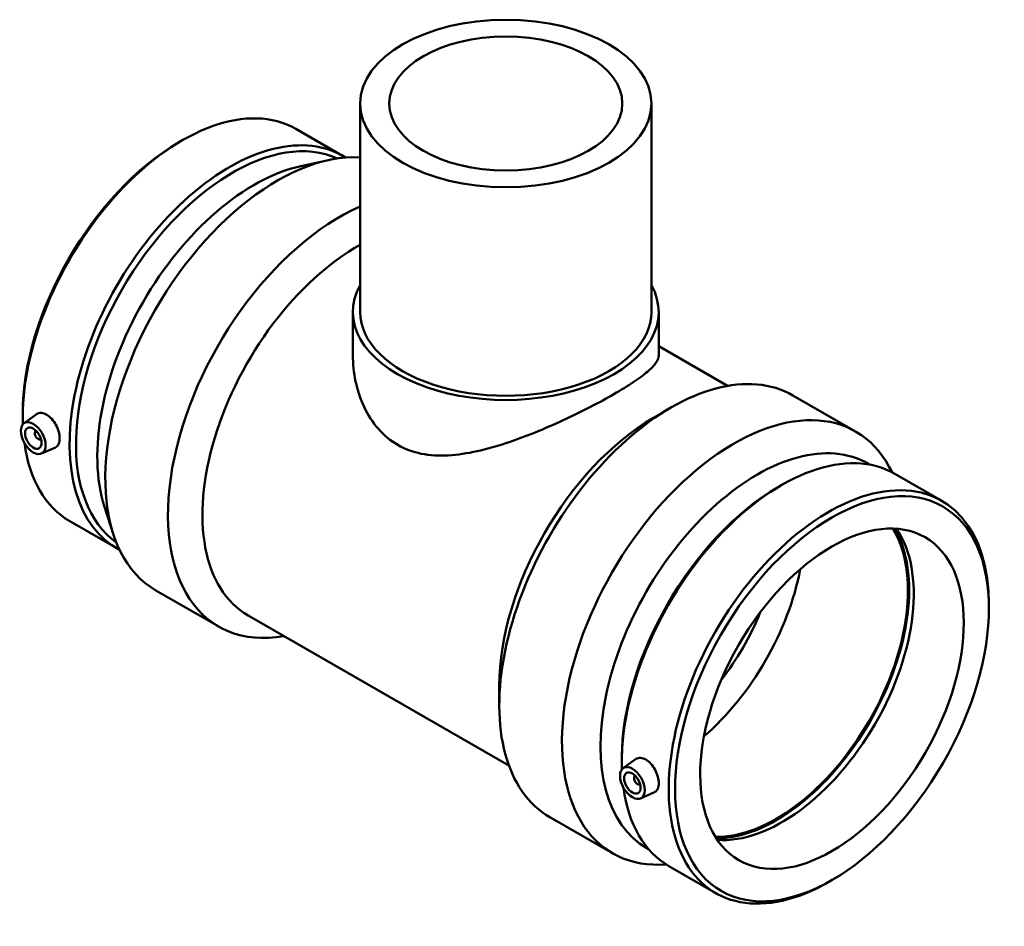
# Model space of a CAD drawing. Header units: millimetres. Extents: x -353 to 1541, y -251 to 1236.
# Tile 7 of 7: x 1118 to 1541, y 847 to 1236. Entities that reach past the tile are written whole.
import ezdxf

# ---------------------------------------------------------------- set-up
doc = ezdxf.new("R2010")
doc.units = ezdxf.units.MM
doc.layers.add('Visible (ANSI)', color=7, linetype='Continuous', lineweight=50)

msp = doc.modelspace()

# ---------------------------------------------------------------- linework, layer by layer
at = {"layer": 'Visible (ANSI)'}
for p, q in [((1264.334, 1200.041), (1264.334, 1110.52)), ((1389.334, 1200.041), (1389.334, 1110.52)), ((1236.7, 1189.138), (1256.814, 1177.555)), ((1186.567, 1183.424), (1187.936, 1184.219)), ((1238.791, 1173.137), (1250.724, 1175.729)), ((1261.209, 1110.52), (1261.209, 1091.966)), ((1392.459, 1110.52), (1392.459, 1091.966)), ((1392.459, 1095.825), (1422.041, 1078.789)), ((1450.076, 1074.705), (1476.988, 1059.207)), ((1390.28, 1065.143), (1397.641, 1069.415)), ((1119.481, 1066.929), (1119.481, 1065.346)), ((1120.044, 1062.725), (1125.309, 1066.56)), ((1125.136, 1059.327), (1125.31, 1059.427)), ((1127.132, 1055.861), (1127.306, 1055.961)), ((1127.515, 1049.751), (1133.506, 1052.394)), ((1482.361, 1045.428), (1483.193, 1044.95)), ((1493.851, 1041.055), (1513.965, 1029.472)), ((1443.718, 1035.341), (1445.087, 1036.135)), ((1154.592, 1026.924), (1158.34, 1015.301)), ((1139.703, 1020.7), (1159.817, 1009.117)), ((1176.68, 990.965), (1203.593, 975.468)), ((1534.187, 983.243), (1534.187, 984.826)), ((1216.197, 980.268), (1328.174, 915.785)), ((1324.034, 950.105), (1324.034, 941.595)), ((1376.632, 918.845), (1376.632, 917.262)), ((1377.195, 914.641), (1382.46, 918.476)), ((1382.461, 911.344), (1382.287, 911.243)), ((1384.457, 907.878), (1384.283, 907.777)), ((1384.666, 901.668), (1390.658, 904.311)), ((1345.778, 893.589), (1372.69, 878.091)), ((1387.305, 880.359), (1388.136, 879.88)), ((1396.854, 872.617), (1416.969, 861.034)), ((1467.102, 866.748), (1465.733, 865.953))]:
    msp.add_line(p, q, dxfattribs=at)
for centre, major_axis, ratio in [((1326.834, 1200.041), (-62.5, 0), 0.5758617), ((1326.834, 1200.041), (-50, 0), 0.5758617), ((1124.012, 1056.372), (3.743, -6.499), 0.5780931), ((1124.012, 1056.372), (2.495, -4.333), 0.5780931), ((1466.841, 944.461), (-47.528, -82.535), 0.5780931), ((1466.841, 944.461), (-39.923, -69.327), 0.5780931), ((1381.164, 908.289), (3.743, -6.499), 0.5780931), ((1381.164, 908.289), (2.495, -4.333), 0.5780931)]:
    msp.add_ellipse(centre, major_axis=major_axis, ratio=ratio, dxfattribs=at)
for centre, major_axis, ratio, start_param, end_param in [((1188.201, 1104.919), (48.498, 84.219), 0.5780931, 0, 2.3937947), ((1208.316, 1093.336), (48.498, 84.219), 0.5780931, 6.2578789, 9.4500844), ((1209.69, 1092.545), (47.528, 82.535), 0.5780931, 0.0535872, 3.0880054), ((1186.827, 1105.711), (-47.528, -82.535), 0.5780931, 3.9289245, 5.4958534), ((1228.829, 1081.523), (52.149, 90.558), 0.5780931, 0.2822462, 3.1415927), ((1218.835, 1087.278), (-47.528, -82.535), 0.5780931, 3.6242315, 5.8005465), ((1255.742, 1066.025), (-52.149, -90.558), 0.5780931, 3.8085097, 6.7342121), ((1263.131, 1061.77), (-46.934, -81.502), 0.5780931, 3.9069631, 6.2831853), ((1326.834, 1110.52), (65.625, 0), 0.5758617, 2.831748, 6.5930299), ((1326.834, 1110.52), (-62.5, 0), 0.5758617, 0, 3.1415927), ((1397.927, 984.147), (52.149, 90.558), 0.5780931, 0, 3.1415927), ((1424.839, 968.649), (52.149, 90.558), 0.5780931, 5.9059925, 9.8019708), ((1390.537, 988.402), (-46.934, -81.502), 0.5780931, 3.9289245, 5.4958534), ((1126.134, 1057.594), (0.998, -1.733), 0.5780931, 2.9593736, 6.4654043), ((1128.255, 1058.815), (-2.495, 4.333), 0.5780931, 1.0101133, 1.1664938), ((1434.833, 962.894), (47.528, 82.535), 0.5780931, 0, 3.1415927), ((1188.201, 1104.919), (-48.498, -84.219), 0.5780931, 5.64049, 6.2831853), ((1128.255, 1058.815), (-2.495, 4.333), 0.5780931, 1.9750988, 2.1314794), ((1445.353, 956.836), (48.498, 84.219), 0.5780931, 0, 2.3937947), ((1465.467, 945.253), (48.498, 84.219), 0.5780931, 5.4958534, 10.2121098), ((1443.978, 957.627), (-47.528, -82.535), 0.5780931, 3.9289245, 5.4958534), ((1442.859, 958.272), (-39.923, -69.327), 0.5780931, 0.3038499, 2.8377427), ((1442.859, 958.272), (-40.297, -69.976), 0.5780931, 0.3172996, 2.8242931), ((1445.353, 956.836), (-39.923, -69.327), 0.5780931, 0.271411, 2.8701817), ((1398.252, 983.959), (39.923, 69.327), 0.5780931, 4.1685215, 5.2562564), ((1392.595, 987.217), (35.93, 62.394), 0.5780931, 4.476177, 4.948601), ((1383.285, 909.51), (0.998, -1.733), 0.5780931, 2.9593736, 6.4654043), ((1385.406, 910.732), (2.495, -4.333), 0.5780931, 4.1517059, 4.3080865), ((1445.353, 956.836), (-48.498, -84.219), 0.5780931, 5.64049, 6.2831853), ((1385.406, 910.732), (2.495, -4.333), 0.5780931, 5.1166915, 5.273072)]:
    msp.add_ellipse(centre, major_axis=major_axis, ratio=ratio, start_param=start_param, end_param=end_param, dxfattribs=at)
for points, knots in [([(1392.459, 1091.966), (1392.459, 1090.98), (1392.093, 1089.914), (1390.507, 1087.564), (1389.288, 1086.279), (1386.002, 1083.474), (1383.932, 1081.949), (1379.065, 1078.712), (1376.267, 1076.998), (1370.209, 1073.51), (1366.809, 1071.654), (1359.481, 1067.869), (1355.554, 1065.94), (1347.456, 1062.19), (1343.277, 1060.366), (1334.954, 1057.01), (1330.81, 1055.478), (1322.802, 1052.852), (1318.637, 1051.661), (1310.324, 1049.831), (1306.175, 1049.193), (1298.136, 1048.756), (1294.237, 1048.959), (1286.921, 1050.415), (1283.503, 1051.673), (1277.358, 1055.211), (1274.558, 1057.534), (1269.709, 1063.084), (1267.658, 1066.307), (1264.395, 1073.253), (1263.179, 1076.979), (1261.586, 1084.514), (1261.209, 1088.321), (1261.209, 1091.966)], [5.2138079, 5.2138079, 5.2138079, 5.2138079, 6.4989764, 6.4989764, 7.7841449, 7.7841449, 9.0693134, 9.0693134, 10.3544819, 10.3544819, 11.6396504, 11.6396504, 12.9248189, 12.9248189, 14.2099874, 14.2099874, 15.4951559, 15.4951559, 16.7986078, 16.7986078, 18.1020598, 18.1020598, 19.4055118, 19.4055118, 20.7089638, 20.7089638, 22.0124157, 22.0124157, 23.3158677, 23.3158677, 24.6193197, 24.6193197, 25.9227716, 25.9227716, 25.9227716, 25.9227716]), ([(1125.309, 1066.559), (1125.392, 1066.62), (1125.478, 1066.676), (1126.109, 1067.046), (1126.792, 1067.209), (1128.266, 1067.101), (1129.056, 1066.831), (1129.784, 1066.412)], [4.27635626, 4.27635626, 4.27635626, 4.27635626, 4.32576072, 4.32576072, 4.63489402, 4.63489402, 4.94402732, 4.94402732, 4.94402732, 4.94402732]), ([(1129.784, 1066.412), (1130.513, 1065.992), (1131.277, 1065.368), (1132.657, 1063.831), (1133.275, 1062.919), (1134.239, 1061.1), (1134.651, 1060.071), (1135.193, 1058.052), (1135.325, 1057.064), (1135.325, 1055.38), (1135.193, 1054.573), (1134.651, 1053.286), (1134.239, 1052.806), (1133.677, 1052.476), (1133.593, 1052.433), (1133.506, 1052.395)], [0, 0, 0, 0, 0.3091333, 0.3091333, 0.6182666, 0.6182666, 0.9271367, 0.9271367, 1.2360068, 1.2360068, 1.5448769, 1.5448769, 1.8537471, 1.8537471, 1.905104, 1.905104, 1.905104, 1.905104]), ([(1382.46, 918.476), (1382.544, 918.537), (1382.629, 918.593), (1383.26, 918.963), (1383.943, 919.125), (1385.417, 919.018), (1386.207, 918.748), (1387.664, 917.908), (1388.428, 917.284), (1389.809, 915.748), (1390.426, 914.836), (1391.391, 913.016), (1391.802, 911.987), (1392.344, 909.969), (1392.476, 908.98), (1392.476, 907.297), (1392.344, 906.49), (1391.802, 905.203), (1391.391, 904.723), (1390.829, 904.392), (1390.745, 904.35), (1390.657, 904.311)], [1.8043426, 1.8043426, 1.8043426, 1.8043426, 1.8537471, 1.8537471, 2.1628804, 2.1628804, 2.4720137, 2.4720137, 2.781147, 2.781147, 3.0902803, 3.0902803, 3.3991504, 3.3991504, 3.7080205, 3.7080205, 4.0168906, 4.0168906, 4.3257607, 4.3257607, 4.3771176, 4.3771176, 4.3771176, 4.3771176])]:
    msp.add_open_spline(points, degree=3, knots=knots, dxfattribs=at)

doc.saveas('drawing.dxf')
